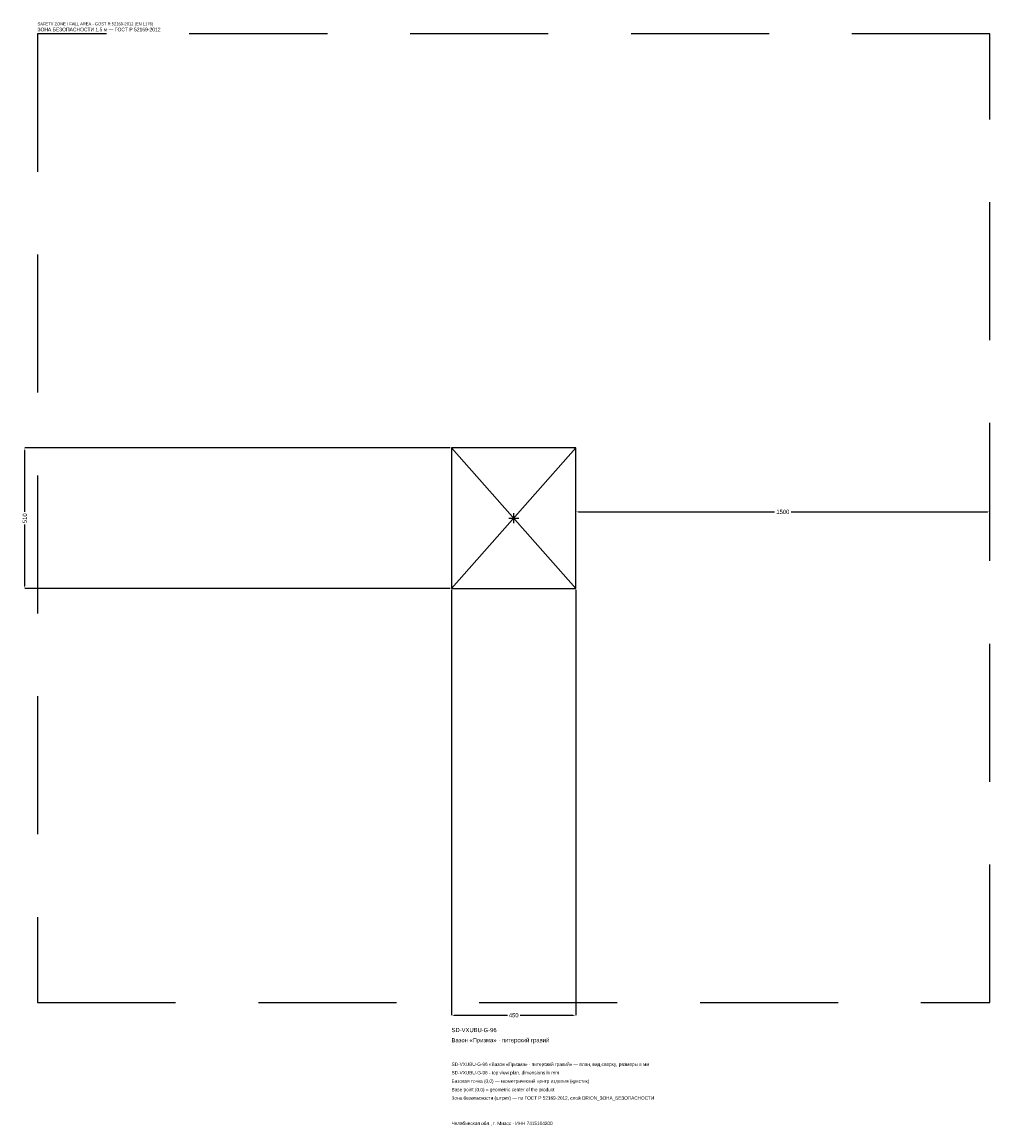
# Model space of a CAD drawing. Header units: metres. Extents: x -1781 to 1725, y -2202 to 1798.
import ezdxf

# ---------------------------------------------------------------- set-up
doc = ezdxf.new("R2010")
doc.units = ezdxf.units.M
doc.linetypes.add('DASHED', pattern=[800, 500, -300])
for name, color, linetype in [('ЗСК_ДАННЫЕ', 3, 'Continuous'), ('ЗСК_ЗОНА_БЕЗОПАСНОСТИ', 1, 'Continuous'), ('ЗСК_КОНТУР', 7, 'Continuous'), ('ЗСК_РАЗМЕРЫ', 8, 'Continuous')]:
    doc.layers.add(name, color=color, linetype=linetype)
doc.dimstyles.new('ORION', dxfattribs={"dimtxt": 15.3, "dimasz": 9.18, "dimexe": 1.25, "dimexo": 4.59, "dimtad": 1, "dimdec": 0, "dimcen": 2.5, "dimazin": 3, "dimtfac": 1, "dimtmove": 0, "dimatfit": 3})

# ---------------------------------------------------------------- blocks, each defined once
blk = doc.blocks.new('_CLOSEDFILLED')
at = {"color": 0, "linetype": 'BYBLOCK'}
blk.add_solid([(-1, 0.16), (0, 0), (-1, -0.16)], dxfattribs=at)
blk = doc.blocks.new('*D1')
for p, q in [((-225, -259.59), (-225, -1800.9)), ((225, -259.59), (225, -1800.9)), ((-215.82, -1800.9), (-22.95, -1800.9)), ((22.95, -1800.9), (215.82, -1800.9))]:
    blk.add_line(p, q)
at = {"layer": 'Defpoints'}
for p in [(-225, -255), (225, -255), (-225, -1800.9)]:
    blk.add_point(p, dxfattribs=at)
at = {"layer": 'ЗСК_РАЗМЕРЫ', "xscale": 9.18, "yscale": 9.18, "rotation": 180}
blk.add_blockref('_CLOSEDFILLED', (-225, -1800.9), dxfattribs=at)
at = {"layer": 'ЗСК_РАЗМЕРЫ', "xscale": 9.18, "yscale": 9.18}
blk.add_blockref('_CLOSEDFILLED', (225, -1800.9), dxfattribs=at)
at = {"layer": 'ЗСК_РАЗМЕРЫ', "insert": (0, -1800.9), "char_height": 15.3, "attachment_point": 5}
blk.add_mtext('450', dxfattribs=at)
blk = doc.blocks.new('*D2')
for p, q in [((-229.59, 255), (-1770.9, 255)), ((-1770.9, 22.95), (-1770.9, 245.82)), ((-1770.9, -245.82), (-1770.9, -22.95)), ((-229.59, -255), (-1770.9, -255))]:
    blk.add_line(p, q)
at = {"layer": 'Defpoints'}
for p in [(-225, 255), (-1770.9, -255), (-225, -255)]:
    blk.add_point(p, dxfattribs=at)
at = {"layer": 'ЗСК_РАЗМЕРЫ', "xscale": 9.18, "yscale": 9.18}
for p, rotation in [((-1770.9, 255), 90), ((-1770.9, -255), 270)]:
    blk.add_blockref('_CLOSEDFILLED', p, dxfattribs=dict(at, rotation=rotation))
at = {"layer": 'ЗСК_РАЗМЕРЫ', "insert": (-1770.9, 0), "char_height": 15.3, "attachment_point": 5, "rotation": 90}
blk.add_mtext('510', dxfattribs=at)
blk = doc.blocks.new('*D3')
for p, q in [((225, 4.59), (225, 22.95)), ((234.18, 22.95), (944.4, 22.95)), ((1005.6, 22.95), (1715.82, 22.95)), ((1725, 4.59), (1725, 22.95))]:
    blk.add_line(p, q)
at = {"layer": 'Defpoints'}
for p in [(225, 22.95), (225, 0), (1725, 0)]:
    blk.add_point(p, dxfattribs=at)
at = {"layer": 'ЗСК_РАЗМЕРЫ', "xscale": 9.18, "yscale": 9.18, "rotation": 180}
blk.add_blockref('_CLOSEDFILLED', (225, 22.95), dxfattribs=at)
at = {"layer": 'ЗСК_РАЗМЕРЫ', "xscale": 9.18, "yscale": 9.18}
blk.add_blockref('_CLOSEDFILLED', (1725, 22.95), dxfattribs=at)
at = {"layer": 'ЗСК_РАЗМЕРЫ', "insert": (975, 22.95), "char_height": 15.3, "attachment_point": 5}
blk.add_mtext('1500', dxfattribs=at)
blk = doc.blocks.new('ОРИОН SD-VXUBU-G-96 Вазон Призма · питерский гравий')
at = {"layer": 'ЗСК_ЗОНА_БЕЗОПАСНОСТИ', "linetype": 'DASHED'}
blk.add_lwpolyline([(-1725, -1755), (1725, -1755), (1725, 1755), (-1725, 1755)], close=True, dxfattribs=at)
at = {"layer": 'ЗСК_КОНТУР'}
for p, q in [((-225, -255), (225, 255)), ((-225, 255), (225, -255))]:
    blk.add_line(p, q, dxfattribs=at)
blk.add_lwpolyline([(-225, -255), (225, -255), (225, 255), (-225, 255)], close=True, dxfattribs=at)
at = {"layer": 'ЗСК_РАЗМЕРЫ'}
for p, q in [((-18, 0), (18, 0)), ((0, -18), (0, 18))]:
    blk.add_line(p, q, dxfattribs=at)
at = {"layer": 'ЗСК_ДАННЫЕ'}
for tag, p in [('АРТИКУЛ', (-225, -1862.1)), ('НАИМЕНОВАНИЕ', (-225, -1898.82))]:
    blk.add_attdef(tag, p, '', height=15.3, dxfattribs=at)
at = {"layer": 'ЗСК_ДАННЫЕ', "flags": 1}
for tag, p in [('ТЕЛЕФОН', (-225, -1972.26)), ('ПРОИЗВОДИТЕЛЬ', (-225, -1935.54)), ('САЙТ', (-225, -2045.7)), ('АДРЕС', (-225, -2082.42)), ('РЕКВИЗИТЫ', (-225, -2119.14)), ('ГАБАРИТЫ', (-225, -2155.86)), ('ЗОНА_БЕЗОПАСНОСТИ', (-225, -2192.58))]:
    blk.add_attdef(tag, p, '', height=15.3, dxfattribs=at)
at = {"layer": 'ЗСК_ЗОНА_БЕЗОПАСНОСТИ', "color": 1}
for s, height, p in [('SAFETY ZONE / FALL AREA - GOST R 52169-2012 (EN 1176)', 10.71, (-1725, 1785.6)), ('ЗОНА БЕЗОПАСНОСТИ 1,5 м — ГОСТ Р 52169-2012', 13.005, (-1725, 1764.18))]:
    blk.add_text(s, height=height, dxfattribs=at).set_placement(p)
at = {"layer": 'ЗСК_РАЗМЕРЫ'}
dim = blk.add_linear_dim(base=(-1770.9, -255), p1=(-225, -255), p2=(-225, 255), angle=90, dimstyle='ORION', dxfattribs=at)
dim.commit()
dim.dimension.update_dxf_attribs({"geometry": '*D2', "text_midpoint": (-1770.9, 0)})
for base, p1, p2, picture, middle in [((225, 22.95), (225, 0), (1725, 0), '*D3', (975, 22.95)), ((-225, -1800.9), (-225, -255), (225, -255), '*D1', (0, -1800.9))]:
    dim = blk.add_linear_dim(base=base, p1=p1, p2=p2, dimstyle='ORION', dxfattribs=at)
    dim.commit()
    dim.dimension.update_dxf_attribs({"geometry": picture, "text_midpoint": middle})

msp = doc.modelspace()

# ---------------------------------------------------------------- block references
msp.add_blockref('ОРИОН SD-VXUBU-G-96 Вазон Призма · питерский гравий', (0, 0)).add_auto_attribs({'АРТИКУЛ': 'SD-VXUBU-G-96', 'НАИМЕНОВАНИЕ': 'Вазон «Призма» · питерский гравий'})

# ---------------------------------------------------------------- texts
at = {"layer": 'ЗСК_ДАННЫЕ', "color": 3}
for s, p in [('SD-VXUBU-G-96 «Вазон «Призма» · питерский гравий» — план, вид сверху, размеры в мм', (-225, -1984.5)), ('SD-VXUBU-G-96 - top view plan, dimensions in mm', (-225, -2015.1)), ('Челябинская обл., г. Миасс · ИНН 7415104200', (-225, -2198.7))]:
    msp.add_text(s, height=12.24, dxfattribs=at).set_placement(p)
at = {"layer": 'ЗСК_ДАННЫЕ', "color": 7}
for s, p in [('Базовая точка (0,0) — геометрический центр изделия (крестик)', (-225, -2045.7)), ('Base point (0,0) = geometric center of the product', (-225, -2076.3))]:
    msp.add_text(s, height=12.24, dxfattribs=at).set_placement(p)
at = {"layer": 'ЗСК_ДАННЫЕ', "color": 1}
msp.add_text('Зона безопасности (штрих) — по ГОСТ Р 52169-2012, слой ORION_ЗОНА_БЕЗОПАСНОСТИ', height=12.24, dxfattribs=at).set_placement((-225, -2106.9))

doc.saveas('drawing.dxf')
